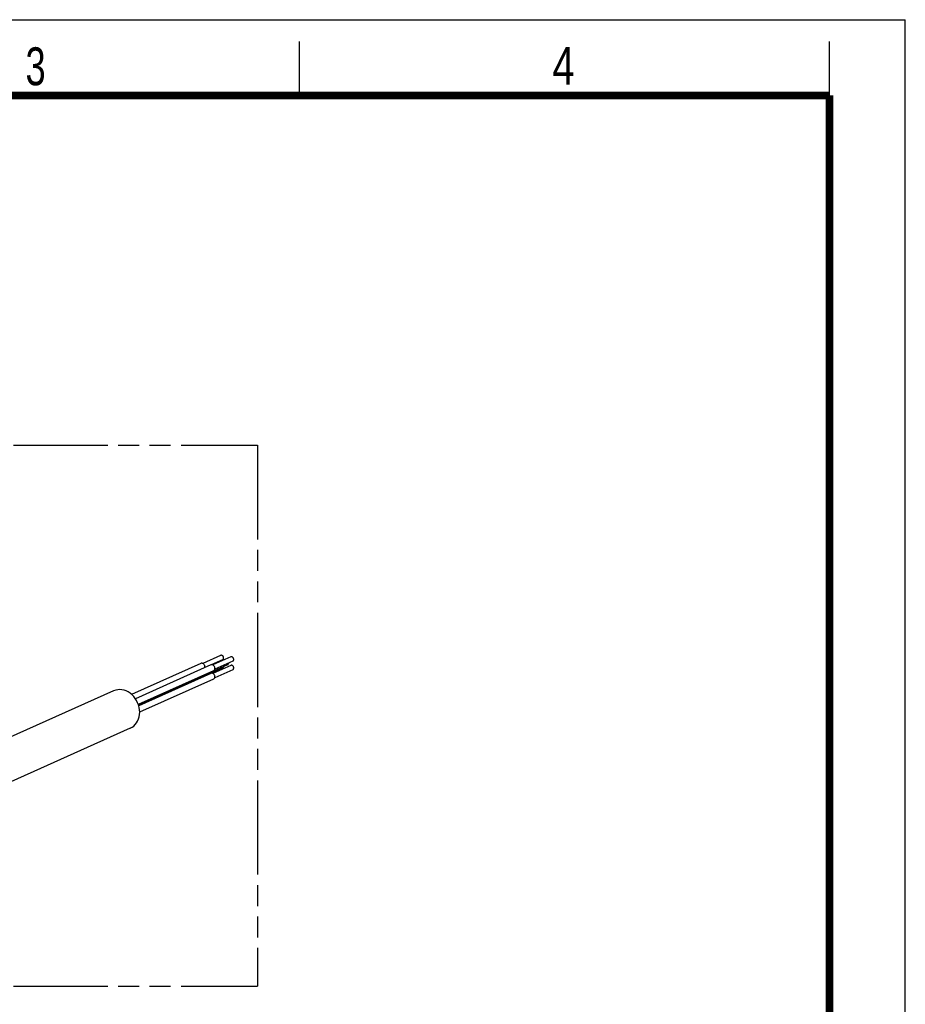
# Model space of a CAD drawing. Header units: millimetres. Extents: x 0 to 210, y 0 to 297.
# Tile 43 of 43: x 128 to 210, y 206 to 297. Entities that reach past the tile are written whole.
import ezdxf

# ---------------------------------------------------------------- set-up
doc = ezdxf.new("R2010")
doc.units = ezdxf.units.MM
doc.header["$LTSCALE"] = 19.36
doc.linetypes.add('PHANTOM', pattern=[0.8, 0.45, -0.05, 0.1, -0.05, 0.1, -0.05])
doc.layers.get('0').update_dxf_attribs({"linetype": 'CONTINUOUS'})
doc.layers.add('DEFAULT_3', color=7, linetype='PHANTOM')
doc.styles.add('TEXTSTYLE_2', font='txt', dxfattribs={"width": 0.75})

msp = doc.modelspace()

# ---------------------------------------------------------------- linework, layer by layer
at = {"color": 2, "linetype": 'Continuous'}
for p, q in [((0, 297), (210, 297)), ((210, 0), (210, 297)), ((154, 290), (154, 295)), ((203, 290), (203, 295))]:
    msp.add_line(p, q, dxfattribs=at)
at = {"color": 7, "linetype": 'Continuous'}
for p, q in [((144.884699, 237.508484), (138.491723, 234.642591)), ((146.714428, 238.249085), (145.060626, 237.507706)), ((146.894274, 237.847902), (145.843461, 237.376836)), ((147.649736, 238.109323), (145.995934, 237.367944)), ((147.829581, 237.70814), (146.176576, 236.967118)), ((145.820007, 237.368721), (138.844933, 234.241881)), ((146.05931, 236.834906), (139.108314, 233.71886)), ((145.820007, 236.586322), (139.14717, 233.594971)), ((147.361927, 237.386821), (145.708922, 236.645799)), ((146.894274, 237.065502), (145.843461, 236.594436)), ((147.649736, 237.326923), (145.995934, 236.585544)), ((147.829581, 236.92574), (146.176576, 236.184718)), ((145.591656, 236.513587), (139.140062, 233.621416)), ((146.05931, 236.052506), (139.233054, 232.992379)), ((145.242501, 236.327433), (145.250787, 236.36078)), ((136.823872, 234.974864), (125.546497, 229.919355)), ((138.370137, 231.525594), (125.620823, 225.810233))]:
    msp.add_line(p, q, dxfattribs=at)
at = {"color": 7, "linetype": 'Continuous', "const_width": 0.7}
for points in [[(7, 290), (203, 290)], [(203, 7), (203, 290)]]:
    msp.add_lwpolyline(points, dxfattribs=at)
at = {"color": 7, "linetype": 'Continuous'}
for points in [[(145.004351, 237.524012), (144.960364, 237.52639), (144.917743, 237.519921), (144.884704, 237.508474)], [(145.257663, 237.203724), (145.253614, 237.254102), (145.242387, 237.302639), (145.22365, 237.350024), (145.198399, 237.394188), (145.167121, 237.433612), (145.131007, 237.467331), (145.090959, 237.494037), (145.048338, 237.513244), (145.004351, 237.524012)], [(146.994725, 238.020046), (146.992282, 238.054022), (146.985407, 238.087055), (146.973936, 238.119531), (146.958365, 238.15029), (146.938934, 238.178494), (146.91625, 238.203555), (146.890762, 238.224729), (146.863184, 238.241643), (146.834128, 238.253717), (146.804351, 238.260829), (146.774574, 238.262616), (146.745518, 238.259226), (146.71794, 238.250554), (146.714448, 238.249042)], [(146.894254, 237.847946), (146.91625, 237.859991), (146.938934, 237.878272), (146.958365, 237.90067), (146.973936, 237.926775), (146.985407, 237.955823), (146.992282, 237.986801), (146.994725, 238.020046)], [(147.361908, 237.386865), (147.383904, 237.39891), (147.406588, 237.417191), (147.426019, 237.439589), (147.441589, 237.465694), (147.453061, 237.494742), (147.459935, 237.52572), (147.461205, 237.543002)], [(147.930032, 237.880284), (147.927589, 237.91426), (147.920715, 237.947292), (147.909243, 237.979769), (147.893672, 238.010527), (147.874241, 238.038732), (147.851558, 238.063793), (147.826069, 238.084967), (147.798491, 238.101881), (147.769435, 238.113954), (147.739658, 238.121066), (147.709881, 238.122853), (147.680825, 238.119464), (147.653247, 238.110791), (147.649755, 238.109279)], [(147.829561, 237.708184), (147.851558, 237.720228), (147.874241, 237.73851), (147.893672, 237.760907), (147.909243, 237.787012), (147.920715, 237.816061), (147.927589, 237.847039), (147.930032, 237.880284)], [(145.242501, 237.109832), (145.253614, 237.154556), (145.257663, 237.203724)], [(145.634775, 236.539814), (145.666053, 236.569889), (145.691304, 236.606507), (145.71004, 236.648293), (145.718441, 236.682098)], [(145.939658, 237.38425), (145.895671, 237.386628), (145.85305, 237.380158), (145.820011, 237.368711)], [(145.939658, 236.60185), (145.895671, 236.604228), (145.85305, 236.597759), (145.820011, 236.586311)], [(146.192971, 237.063961), (146.188921, 237.114339), (146.177694, 237.162876), (146.158958, 237.210262), (146.133707, 237.254426), (146.102428, 237.29385), (146.066315, 237.327569), (146.026266, 237.354275), (145.983646, 237.373482), (145.939658, 237.38425)], [(146.192971, 236.281561), (146.188921, 236.33194), (146.177694, 236.380476), (146.158958, 236.427862), (146.133707, 236.472026), (146.102428, 236.51145), (146.066315, 236.545169), (146.026266, 236.571875), (145.983646, 236.591082), (145.939658, 236.60185)], [(146.059305, 236.834916), (146.066315, 236.838207), (146.102428, 236.861133)], [(146.102428, 236.861133), (146.133707, 236.891208), (146.158958, 236.927826), (146.177694, 236.969612), (146.188921, 237.014794), (146.192971, 237.063961)], [(146.894254, 237.065546), (146.91625, 237.077591), (146.938934, 237.095873), (146.958365, 237.11827), (146.973936, 237.144375), (146.985407, 237.173423), (146.992282, 237.204401), (146.993552, 237.221683)], [(147.930032, 237.097884), (147.927589, 237.13186), (147.920715, 237.164892), (147.909243, 237.197369), (147.893672, 237.228127), (147.874241, 237.256332), (147.851558, 237.281393), (147.826069, 237.302567), (147.798491, 237.319481), (147.769435, 237.331554), (147.739658, 237.338666), (147.709881, 237.340453), (147.680825, 237.337064), (147.653247, 237.328392), (147.649755, 237.32688)], [(147.829561, 236.925784), (147.851558, 236.937829), (147.874241, 236.95611), (147.893672, 236.978507), (147.909243, 237.004613), (147.920715, 237.033661), (147.927589, 237.064639), (147.930032, 237.097884)], [(145.591652, 236.513597), (145.598661, 236.516888), (145.634775, 236.539814)], [(146.059305, 236.052516), (146.066315, 236.055807), (146.102428, 236.078733)], [(146.102428, 236.078733), (146.133707, 236.108808), (146.158958, 236.145426), (146.177694, 236.187212), (146.188921, 236.232394), (146.192971, 236.281561)], [(139.233793, 233.005645), (139.221557, 233.229095), (139.186231, 233.449647), (139.127306, 233.668872), (139.046308, 233.882059), (138.943948, 234.085933), (138.822158, 234.277752), (138.682309, 234.454425), (138.526806, 234.613729), (138.357597, 234.752934), (138.177418, 234.870464), (137.988682, 234.964111), (137.794298, 235.033037), (137.597005, 235.075684), (137.399712, 235.091999), (137.205327, 235.081167), (137.016592, 235.043925), (136.823933, 234.974728)], [(138.370076, 231.52573), (138.526806, 231.60885), (138.682309, 231.72168), (138.822158, 231.856559), (138.943948, 232.01198), (139.046308, 232.185262), (139.127306, 232.374242), (139.186231, 232.575857), (139.221557, 232.785852), (139.233793, 233.005645)]]:
    msp.add_lwpolyline(points, dxfattribs=at)
at = {"layer": 'DEFAULT_3', "color": 7, "linetype": 'PHANTOM'}
for p, q in [((50.128636, 257.68), (150.128636, 257.68)), ((150.128636, 257.68), (150.128636, 207.68)), ((50.128636, 207.68), (150.128636, 207.68))]:
    msp.add_line(p, q, dxfattribs=at)

# ---------------------------------------------------------------- texts
at = {"color": 5, "linetype": 'Continuous', "style": 'TEXTSTYLE_2'}
for s, width, p in [('3', 0.714286, (128.683914, 290.942865)), ('4', 0.785714, (177.383142, 290.991055))]:
    msp.add_text(s, height=3.5, dxfattribs=dict(at, width=width)).set_placement(p)

doc.saveas('drawing.dxf')
